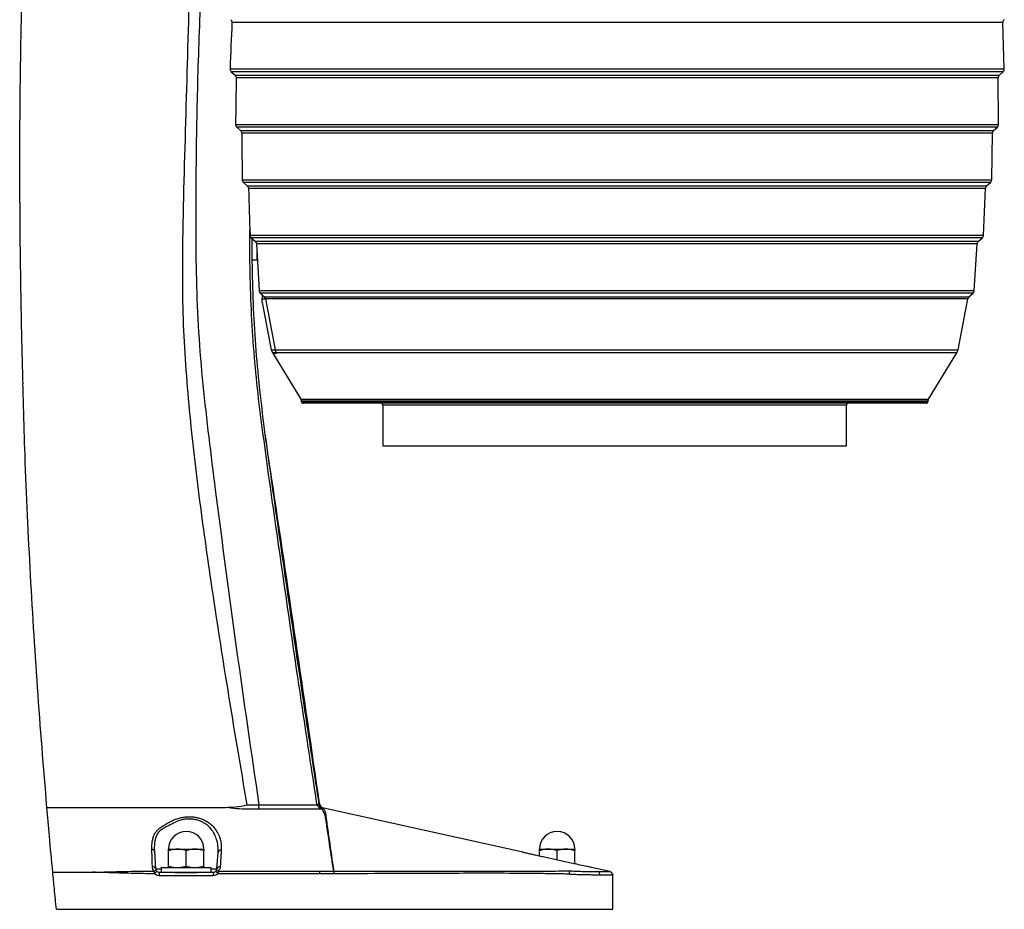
# Model space of a CAD drawing. Header units: millimetres. Extents: x 45 to 207, y 11 to 197.
# Tile 2 of 5: x 45 to 99, y 102 to 150. Entities that reach past the tile are written whole.
import ezdxf

# ---------------------------------------------------------------- set-up
doc = ezdxf.new("R2010")
doc.units = ezdxf.units.MM

msp = doc.modelspace()

# ---------------------------------------------------------------- linework, layer by layer
at = {"color": 8, "linetype": 'Continuous', "lineweight": 25}
for p, q in [((98.434, 149.652), (56.868, 149.652)), ((56.769, 147.152), (98.515, 147.152)), ((98.449, 146.996), (56.835, 146.996)), ((57.035, 146.819), (98.25, 146.819)), ((98.184, 146.668), (57.101, 146.668)), ((57.062, 144.161), (98.206, 144.161)), ((98.14, 144.01), (57.129, 144.01)), ((57.333, 143.829), (97.937, 143.829)), ((97.87, 143.683), (57.399, 143.683)), ((57.42, 141.171), (97.834, 141.171)), ((97.767, 141.025), (57.487, 141.025)), ((57.695, 140.84), (97.56, 140.84)), ((97.494, 140.698), (57.761, 140.698)), ((57.843, 138.182), (97.398, 138.182)), ((97.331, 138.04), (57.91, 138.04)), ((58.122, 137.852), (97.12, 137.852)), ((97.054, 137.715), (58.188, 137.715)), ((58.331, 135.196), (96.897, 135.196)), ((96.831, 135.06), (58.396, 135.06)), ((58.623, 134.86), (96.607, 134.86)), ((96.544, 134.748), (58.685, 134.748)), ((58.989, 132.005), (59.195, 132.005)), ((59.26, 131.836), (59.054, 131.836)), ((59.068, 131.814), (59.274, 131.814)), ((59.196, 132.005), (96.023, 132.005)), ((95.958, 131.836), (59.261, 131.836)), ((60.591, 129.338), (94.421, 129.338)), ((94.406, 129.286), (60.606, 129.286)), ((60.606, 129.214), (94.406, 129.214)), ((90.006, 129.014), (65.006, 129.014)), ((52.751, 104), (53.054, 104)), ((55.754, 104), (56.057, 104))]:
    msp.add_line(p, q, dxfattribs=at)
at = {"color": 7, "linetype": 'Continuous', "lineweight": 25}
for p, q in [((98.515, 147.152), (98.434, 149.652)), ((56.835, 146.996), (57.035, 146.819)), ((98.206, 144.161), (98.184, 146.668)), ((98.25, 146.819), (98.449, 146.996)), ((57.129, 144.01), (57.333, 143.829)), ((97.937, 143.829), (98.14, 144.01)), ((97.834, 141.171), (97.87, 143.683)), ((57.487, 141.025), (57.695, 140.84)), ((97.398, 138.182), (97.494, 140.698)), ((97.56, 140.84), (97.767, 141.025)), ((57.91, 138.04), (58.122, 137.852)), ((97.12, 137.852), (97.331, 138.04)), ((58.188, 137.715), (58.331, 135.196)), ((96.897, 135.196), (97.054, 137.715)), ((58.206, 137.396), (58.206, 136.844)), ((57.937, 136.844), (58.206, 136.844)), ((58.506, 134.963), (58.622, 134.86)), ((58.622, 134.86), (58.506, 134.86)), ((58.623, 134.86), (58.622, 134.86)), ((96.607, 134.86), (96.831, 135.06)), ((58.506, 134.748), (58.685, 134.748)), ((58.506, 134.548), (58.989, 132.005)), ((58.685, 134.748), (59.195, 132.005)), ((58.685, 134.748), (58.685, 134.748)), ((96.023, 132.005), (96.544, 134.748)), ((59.054, 131.836), (59.068, 131.814)), ((59.068, 131.814), (60.591, 129.338)), ((59.196, 132.005), (59.195, 132.005)), ((59.26, 131.836), (59.261, 131.836)), ((59.261, 131.836), (59.274, 131.814)), ((94.421, 129.338), (95.958, 131.836)), ((60.606, 129.286), (60.606, 129.214)), ((94.306, 129.114), (60.706, 129.114)), ((65.006, 129.014), (65.006, 126.814)), ((90.006, 126.814), (90.006, 129.014)), ((94.406, 129.214), (94.406, 129.286)), ((65.006, 126.814), (90.006, 126.814)), ((61.464, 107.445), (61.455, 107.486)), ((61.554, 107.506), (61.56, 107.475)), ((72.56, 104.889), (61.827, 107.27)), ((52.685, 104.945), (52.751, 104)), ((53.454, 105.064), (53.929, 105.064)), ((53.454, 104.149), (53.454, 104.979)), ((53.929, 105.064), (54.879, 105.064)), ((54.404, 104.149), (54.404, 104.979)), ((54.879, 105.064), (55.354, 105.064)), ((55.354, 104.149), (55.354, 104.979)), ((56.057, 104), (56.119, 104.885)), ((73.454, 105.064), (73.929, 105.064)), ((73.454, 104.682), (73.454, 104.979)), ((73.929, 105.064), (74.879, 105.064)), ((74.404, 104.471), (74.404, 104.979)), ((74.879, 105.064), (75.354, 105.064)), ((75.354, 104.266), (75.354, 104.979)), ((53.054, 104.064), (53.054, 103.814)), ((53.054, 104.064), (54.404, 104.064)), ((54.404, 104.064), (55.754, 104.064)), ((55.754, 103.814), (55.754, 104.064)), ((76.255, 104.069), (76.255, 104.069)), ((77.247, 103.849), (76.256, 104.069)), ((52.951, 103.814), (53.655, 103.814)), ((53.054, 103.814), (54.404, 103.814)), ((53.792, 103.802), (54.404, 103.802)), ((54.404, 103.814), (55.754, 103.814)), ((54.404, 103.802), (55.01, 103.802)), ((55.148, 103.814), (55.857, 103.814)), ((61.582, 103.876), (62.359, 103.876)), ((62.359, 103.728), (61.582, 103.728)), ((77.404, 103.654), (77.404, 103.653)), ((47.404, 101.814), (48.522, 101.814)), ((48.522, 101.814), (49.404, 101.814)), ((49.404, 101.814), (49.474, 101.814)), ((49.474, 101.814), (75.652, 101.814)), ((75.652, 101.814), (76.404, 101.814)), ((76.404, 101.814), (77.404, 101.814))]:
    msp.add_line(p, q, dxfattribs=at)
at = {"color": 7, "linetype": 'Continuous', "lineweight": 25, "flags": 128}
for points in [[(58.578, 128.01), (58.578, 128.01), (58.578, 128.01)], [(58.328, 107.221), (58.328, 107.244), (58.328, 107.269), (58.328, 107.296), (58.327, 107.324), (58.327, 107.354), (58.327, 107.384), (58.327, 107.415), (58.327, 107.446)], [(55.857, 103.629), (55.497, 103.629), (54.057, 103.629), (52.95, 103.629)]]:
    msp.add_lwpolyline(points, dxfattribs=at)
at = {"color": 7, "linetype": 'Continuous', "lineweight": 25}
for centre, radius, start, end in [((98.634, 149.658), 0.2, 131.8103, 181.8655), ((98.315, 147.145), 0.2, 311.8103, 1.8655), ((98.384, 146.67), 0.2, 131.8103, 180.5188), ((98.006, 144.159), 0.2, 311.8103, 0.5188), ((98.07, 143.68), 0.2, 131.8103, 179.166), ((97.694, 140.691), 0.2, 131.8103, 177.8074), ((97.634, 141.174), 0.2, 311.8103, 359.166), ((97.198, 138.19), 0.2, 311.8103, 357.8074), ((97.253, 137.703), 0.2, 131.8103, 176.4431), ((58.487, 134.711), 0.201, 10.5787, 47.8018), ((58.488, 134.711), 0.201, 10.5781, 47.8004), ((96.741, 134.71), 0.2, 131.8103, 169.2496), ((96.698, 135.209), 0.2, 311.8103, 356.4431), ((59.48, 132.098), 0.5, 190.7504, 211.6075), ((59.69, 132.098), 0.503, 190.6205, 211.3063), ((59.691, 132.098), 0.503, 190.6203, 211.3056), ((95.532, 132.098), 0.5, 328.3925, 349.2496), ((60.506, 129.286), 0.1, 0, 31.6075), ((60.706, 129.214), 0.1, 180, 270), ((64.906, 129.014), 0.1, 0, 90), ((90.106, 129.014), 0.1, 90, 180), ((94.306, 129.214), 0.1, 270, 0), ((94.506, 129.286), 0.1, 148.3925, 180), ((61.391, 108.069), 0.586, 276.3028, 286.1653), ((61.33, 108.047), 0.617, 282.5288, 291.9436), ((54.404, 105.064), 0.95, 0, 180), ((74.404, 105.064), 0.95, 0, 180), ((52.55, 104.912), 0.139, 13.7613, 90.8182), ((56.27, 104.846), 0.156, 81.2023, 165.5829), ((52.602, 103.961), 0.154, 14.9164, 98.1456), ((56.209, 103.96), 0.157, 80.3204, 165.1052), ((52.744, 103.783), 0.111, 54.6324, 124.2497), ((50.682, 105.615), 2.759, 316.8432, 320.6657), ((71.787, 103.676), 18.837, 179.5804, 180.1434), ((74.815, 103.676), 18.958, 179.5818, 180.1434), ((57.508, 105.067), 1.933, 218.3784, 223.8374), ((56.065, 103.783), 0.112, 55.532, 125.4258), ((120.36, 103.747), 58.778, 179.87419, 180.01846), ((120.014, 103.829), 57.655, 179.95348, 180.10024), ((36.955, 107.408), 38.293, 354.4509, 354.7318), ((76.521, 103.667), 0.196, 355.9354, 70.0748), ((77.204, 103.654), 0.2, 359.9699, 77.6043)]:
    msp.add_arc(centre, radius, start, end, dxfattribs=at)
for centre, major_axis, ratio, start_param, end_param in [((77.506, -1333.423), (0, 1723.091), 0.023527, 0.534142, 0.536985), ((77.506, -63.266), (0, 561.947), 0.039145, 1.187928, 1.192733), ((77.506, 262.602), (0, 549.927), 0.037449, 1.788764, 1.793445), ((77.506, 4453.466), (0, 4607.101), 0.012186, 2.782208, 2.783764)]:
    msp.add_ellipse(centre, major_axis=major_axis, ratio=ratio, start_param=start_param, end_param=end_param, dxfattribs=at)
for points, knots in [([(45.432, 139.925), (45.433, 141.993), (45.435, 146.218), (45.575, 152.816), (45.831, 159.716), (46.225, 166.827), (46.749, 173.93), (47.391, 181.026), (47.927, 185.746), (48.195, 188.107)], [0, 0, 0, 0, 0.1284701, 0.2625052, 0.4099479, 0.5574069, 0.704894, 0.852421, 1, 1, 1, 1]), ([(57.693, 107.45), (57.412, 109.097), (56.85, 112.393), (56.061, 117.346), (55.458, 121.467), (55.021, 124.755), (54.732, 127.205), (54.491, 129.661), (54.315, 132.121), (54.209, 134.584), (54.214, 138.633), (54.385, 144.263), (54.524, 149.191), (54.658, 154.192), (54.766, 158.447), (54.826, 164.244), (54.826, 169.221), (54.822, 173.373), (54.848, 176.699), (54.914, 179.198), (55.032, 181.507), (55.204, 183.624), (55.388, 185.37), (55.546, 186.67), (55.657, 187.517), (55.709, 187.908), (55.736, 188.102), (55.736, 188.107)], [0, 0, 0, 0, 0.061954, 0.123909, 0.18586, 0.216317, 0.246802, 0.277287, 0.307754, 0.338196, 0.368625, 0.457778, 0.546932, 0.55132, 0.643222, 0.704707, 0.766196, 0.827684, 0.858565, 0.889447, 0.920323, 0.944241, 0.968161, 0.985386, 0.992738, 0.999835, 1, 1, 1, 1]), ([(55.736, 188.107), (55.736, 188.102), (55.747, 186.602), (55.734, 183.605), (55.774, 179.117), (55.896, 174.631), (55.983, 170.893), (55.995, 167.901), (55.962, 165.656), (55.884, 163.412), (55.732, 160.274), (55.475, 156.245), (55.176, 151.321), (54.994, 146.389), (54.927, 142.154), (54.908, 138.619), (54.936, 135.785), (55.049, 132.948), (55.289, 130.113), (55.613, 127.28), (56.213, 122.556), (57.079, 115.939), (57.911, 110.277), (58.327, 107.446)], [0, 0, 0, 0, 0.000166, 0.05562, 0.111072, 0.166525, 0.221978, 0.249721, 0.277463, 0.305238, 0.333014, 0.394005, 0.454994, 0.515996, 0.577026, 0.612046, 0.647065, 0.682073, 0.717295, 0.75253, 0.787766, 0.893876, 1, 1, 1, 1]), ([(56.801, 149.807), (56.812, 149.797), (56.822, 149.787), (56.839, 149.763), (56.846, 149.75), (56.863, 149.71), (56.869, 149.681), (56.868, 149.652)], [0, 0, 0, 0, 0.25, 0.25, 0.5, 0.5, 1, 1, 1, 1]), ([(56.769, 147.152), (56.768, 147.137), (56.769, 147.123), (56.774, 147.094), (56.779, 147.08), (56.796, 147.04), (56.813, 147.016), (56.835, 146.996)], [0, 0, 0, 0, 0.25, 0.25, 0.5, 0.5, 1, 1, 1, 1]), ([(57.035, 146.819), (57.045, 146.809), (57.055, 146.799), (57.072, 146.776), (57.079, 146.764), (57.096, 146.725), (57.102, 146.696), (57.101, 146.668)], [0, 0, 0, 0, 0.25, 0.25, 0.5, 0.5, 1, 1, 1, 1]), ([(57.062, 144.161), (57.062, 144.147), (57.063, 144.133), (57.069, 144.105), (57.073, 144.091), (57.09, 144.053), (57.107, 144.029), (57.129, 144.01)], [0, 0, 0, 0, 0.25, 0.25, 0.5, 0.5, 1, 1, 1, 1]), ([(57.333, 143.829), (57.343, 143.82), (57.352, 143.81), (57.369, 143.788), (57.376, 143.776), (57.387, 143.751), (57.391, 143.738), (57.397, 143.711), (57.399, 143.697), (57.399, 143.683)], [0, 0, 0, 0, 0.25, 0.25, 0.5, 0.5, 0.75, 0.75, 1, 1, 1, 1]), ([(57.42, 141.171), (57.42, 141.157), (57.422, 141.143), (57.428, 141.116), (57.432, 141.103), (57.449, 141.066), (57.466, 141.043), (57.487, 141.025)], [0, 0, 0, 0, 0.25, 0.25, 0.5, 0.5, 1, 1, 1, 1]), ([(57.695, 140.84), (57.705, 140.831), (57.714, 140.821), (57.73, 140.799), (57.737, 140.788), (57.748, 140.764), (57.753, 140.751), (57.759, 140.725), (57.761, 140.712), (57.761, 140.698)], [0, 0, 0, 0, 0.25, 0.25, 0.5, 0.5, 0.75, 0.75, 1, 1, 1, 1]), ([(45.43, 139.925), (45.43, 139.922), (45.424, 138.594), (45.463, 135.941), (45.513, 132.687), (45.572, 130.759), (45.59, 130.155)], [0, 0, 0, 0, 0.0009562, 0.4077647, 0.8143126, 1, 1, 1, 1]), ([(57.843, 138.182), (57.844, 138.168), (57.845, 138.155), (57.852, 138.129), (57.856, 138.116), (57.867, 138.092), (57.874, 138.081), (57.89, 138.059), (57.899, 138.049), (57.91, 138.04)], [0, 0, 0, 0, 0.25, 0.25, 0.5, 0.5, 0.75, 0.75, 1, 1, 1, 1]), ([(57.935, 138.018), (57.938, 137.602), (57.946, 136.432), (57.998, 134.507), (58.12, 132.241), (58.333, 129.975), (58.608, 127.712), (58.921, 125.453), (59.56, 120.956), (60.311, 115.719), (61.098, 110.492), (61.44, 108.252), (61.554, 107.506)], [0, 0, 0, 0, 0.040514, 0.114146, 0.187755, 0.261869, 0.336003, 0.410161, 0.484308, 0.778988, 0.926329, 1, 1, 1, 1]), ([(58.122, 137.852), (58.132, 137.843), (58.14, 137.834), (58.156, 137.813), (58.163, 137.802), (58.174, 137.778), (58.179, 137.766), (58.185, 137.741), (58.187, 137.728), (58.188, 137.715)], [0, 0, 0, 0, 0.25, 0.25, 0.5, 0.5, 0.75, 0.75, 1, 1, 1, 1]), ([(58.331, 135.196), (58.332, 135.181), (58.334, 135.166), (58.343, 135.138), (58.349, 135.123), (58.356, 135.11)], [0, 0, 0, 0, 0.5, 0.5, 1, 1, 1, 1]), ([(58.506, 134.943), (58.506, 134.944), (58.505, 134.946), (58.502, 134.952), (58.499, 134.955), (58.49, 134.967), (58.481, 134.977), (58.46, 134.998), (58.449, 135.01), (58.424, 135.034), (58.41, 135.047), (58.396, 135.06)], [0, 0, 0, 0, 0.125, 0.125, 0.25, 0.25, 0.5, 0.5, 0.75, 0.75, 1, 1, 1, 1]), ([(58.506, 134.86), (58.506, 134.848), (58.506, 134.834), (58.506, 134.809), (58.506, 134.8), (58.506, 134.784), (58.506, 134.778), (58.506, 134.765), (58.506, 134.758), (58.506, 134.748)], [0, 0, 0, 0, 0.5, 0.5, 0.75, 0.75, 0.875, 0.875, 1, 1, 1, 1]), ([(58.506, 134.552), (58.506, 134.552), (58.506, 134.552), (58.506, 134.609), (58.506, 134.701), (58.506, 134.748)], [0, 0, 0, 0, 0.196891, 0.595091, 1, 1, 1, 1]), ([(46.891, 107.314), (46.716, 109.467), (46.364, 113.773), (45.977, 120.24), (45.715, 125.701), (45.629, 129.007), (45.598, 130.155)], [0, 0, 0, 0, 0.283233, 0.566361, 0.849402, 1, 1, 1, 1]), ([(61.595, 107.519), (60.742, 113.393), (59.778, 120.034), (58.74, 126.859), (58.61, 127.819), (58.584, 128.01)], [0, 0, 0, 0, 0.859747, 0.972006, 1, 1, 1, 1]), ([(46.891, 107.314), (46.908, 107.314), (46.943, 107.314), (47.148, 107.314), (47.462, 107.314), (47.792, 107.314), (48.058, 107.314), (48.22, 107.314), (48.38, 107.314), (48.588, 107.314), (48.84, 107.314), (49.1, 107.314), (49.352, 107.314), (49.594, 107.314), (49.816, 107.314), (49.993, 107.314), (50.66, 107.314), (51.53, 107.314), (52.398, 107.314), (52.775, 107.314), (52.962, 107.314), (53.169, 107.314), (53.433, 107.314), (53.7, 107.314), (53.963, 107.314), (54.414, 107.314), (55.27, 107.314), (56.038, 107.314), (56.531, 107.314)], [0, 0, 0, 0, 0.06765, 0.134926, 0.202768, 0.270836, 0.29126, 0.311679, 0.332119, 0.352324, 0.372529, 0.389418, 0.406304, 0.423139, 0.44, 0.45696, 0.47399, 0.6404, 0.713621, 0.732798, 0.751975, 0.770903, 0.78895, 0.806932, 0.824883, 0.842835, 0.899253, 1, 1, 1, 1]), ([(47.209, 103.814), (47.147, 104.468), (47.038, 105.634), (46.936, 106.801), (46.891, 107.314)], [0, 0, 0, 0, 0.5600305, 1, 1, 1, 1]), ([(56.531, 107.314), (56.706, 107.32), (57.095, 107.334), (57.481, 107.403), (57.691, 107.449), (57.693, 107.45)], [0, 0, 0, 0, 0.447137, 0.995822, 1, 1, 1, 1]), ([(58.328, 107.221), (58.126, 107.219), (57.723, 107.215), (57.12, 107.232), (56.726, 107.282), (56.531, 107.314), (56.531, 107.314)], [0, 0, 0, 0, 0.331737, 0.663497, 0.999997, 1, 1, 1, 1]), ([(57.693, 107.45), (57.706, 107.449), (57.917, 107.448), (58.128, 107.447), (58.327, 107.446)], [0, 0, 0, 0, 0.0612808, 1, 1, 1, 1]), ([(58.327, 107.446), (58.962, 107.446), (59.891, 107.445), (60.937, 107.445), (61.348, 107.445), (61.464, 107.445)], [0, 0, 0, 0, 0.607184, 0.889015, 1, 1, 1, 1]), ([(61.684, 107.221), (61.655, 107.24), (61.594, 107.281), (61.509, 107.351), (61.477, 107.417), (61.464, 107.445)], [0, 0, 0, 0, 0.349112, 0.725295, 1, 1, 1, 1]), ([(61.554, 107.506), (61.556, 107.508), (61.561, 107.514), (61.576, 107.516), (61.589, 107.518), (61.594, 107.519), (61.595, 107.519), (61.595, 107.519)], [0, 0, 0, 0, 0.204376, 0.47527, 0.89377, 0.999996, 1, 1, 1, 1]), ([(61.56, 107.475), (61.569, 107.45), (61.578, 107.422), (61.611, 107.363), (61.666, 107.297), (61.727, 107.24), (61.751, 107.196), (61.753, 107.181), (61.754, 107.176)], [0, 0, 0, 0, 0.172999, 0.200861, 0.479078, 0.825851, 0.934464, 1, 1, 1, 1]), ([(61.595, 107.519), (61.603, 107.486), (61.62, 107.42), (61.684, 107.339), (61.757, 107.289), (61.808, 107.275), (61.827, 107.27)], [0, 0, 0, 0, 0.27947, 0.55894, 0.838432, 1, 1, 1, 1]), ([(61.827, 107.27), (61.827, 107.27), (61.82, 107.27), (61.797, 107.268), (61.781, 107.265), (61.779, 107.265), (61.778, 107.265), (61.778, 107.265), (61.778, 107.265), (61.778, 107.265), (61.778, 107.265), (61.779, 107.264), (61.779, 107.264), (61.779, 107.264), (61.779, 107.264)], [0, 0, 0, 0, 0.000004, 0.881832, 0.93145, 0.960222, 0.976883, 0.986522, 0.992128, 0.995408, 0.998699, 0.999498, 0.999997, 1, 1, 1, 1]), ([(61.779, 107.264), (61.779, 107.264), (61.779, 107.262), (61.785, 107.254), (61.817, 107.217), (61.874, 107.141), (61.927, 106.935), (61.981, 106.463), (62.119, 105.497), (62.25, 104.587), (62.347, 103.954), (62.359, 103.876)], [0, 0, 0, 0, 0.000001, 0.021085, 0.040379, 0.060543, 0.111305, 0.227155, 0.462637, 0.933987, 1, 1, 1, 1]), ([(53.641, 106.592), (53.641, 106.592), (53.708, 106.624), (53.849, 106.683), (54.074, 106.75), (54.311, 106.794), (54.551, 106.811), (54.791, 106.8), (55.02, 106.76), (55.234, 106.695), (55.452, 106.598), (55.668, 106.459), (55.887, 106.259), (56.076, 106.004), (56.216, 105.694), (56.298, 105.356), (56.296, 105.12), (56.294, 105.001)], [0, 0, 0, 0, 0.000001, 0.052988, 0.107075, 0.159537, 0.213471, 0.266022, 0.320155, 0.372144, 0.425334, 0.498281, 0.573303, 0.673705, 0.776908, 0.887334, 1, 1, 1, 1]), ([(61.684, 107.221), (61.65, 107.221), (60.74, 107.221), (59.622, 107.221), (58.537, 107.221), (58.328, 107.221)], [0, 0, 0, 0, 0.030555, 0.813018, 1, 1, 1, 1]), ([(61.752, 107.176), (61.745, 107.183), (61.728, 107.202), (61.701, 107.214), (61.685, 107.221), (61.684, 107.221)], [0, 0, 0, 0, 0.411009, 0.984853, 1, 1, 1, 1]), ([(62.359, 103.876), (62.318, 104.14), (62.265, 104.476), (62.204, 104.876), (62.171, 105.09), (62.139, 105.304), (62.095, 105.596), (62.042, 105.953), (61.988, 106.31), (61.949, 106.597), (61.92, 106.782), (61.872, 106.935), (61.824, 107.058), (61.777, 107.136), (61.753, 107.176)], [0, 0, 0, 0, 0.239375, 0.303855, 0.362178, 0.432826, 0.497316, 0.626297, 0.755618, 0.820622, 0.885533, 0.923289, 0.960979, 1, 1, 1, 1]), ([(56.119, 104.885), (56.121, 105.002), (56.126, 105.237), (56.057, 105.571), (55.932, 105.883), (55.765, 106.136), (55.566, 106.339), (55.372, 106.476), (55.171, 106.575), (54.979, 106.639), (54.769, 106.679), (54.552, 106.691), (54.331, 106.674), (54.083, 106.623), (53.811, 106.526), (53.619, 106.415), (53.438, 106.318), (53.27, 106.23), (53.068, 106.111), (52.901, 105.978), (52.794, 105.795), (52.728, 105.595), (52.676, 105.317), (52.682, 105.095), (52.685, 104.945)], [0, 0, 0, 0, 0.069216, 0.139658, 0.202128, 0.26608, 0.310798, 0.356668, 0.388084, 0.420225, 0.451715, 0.484223, 0.515687, 0.548149, 0.595324, 0.644559, 0.652606, 0.696974, 0.74225, 0.787108, 0.833884, 0.874355, 0.915382, 1, 1, 1, 1]), ([(52.93, 106.157), (52.93, 106.157), (52.953, 106.178), (53.033, 106.242), (53.191, 106.346), (53.41, 106.464), (53.562, 106.556), (53.641, 106.592), (53.641, 106.592)], [0, 0, 0, 0, 0.000006, 0.133389, 0.431277, 0.73547, 0.999994, 1, 1, 1, 1]), ([(52.548, 105.052), (52.55, 105.197), (52.554, 105.416), (52.62, 105.692), (52.691, 105.872), (52.783, 106.021), (52.866, 106.107), (52.919, 106.149), (52.93, 106.157), (52.93, 106.157)], [0, 0, 0, 0, 0.339973, 0.514282, 0.690554, 0.826512, 0.964909, 0.999997, 1, 1, 1, 1]), ([(52.581, 104.113), (52.577, 104.199), (52.566, 104.509), (52.555, 104.824), (52.548, 105.052)], [0, 0, 0, 0, 0.279032, 1, 1, 1, 1]), ([(53.929, 105.064), (53.804, 105.054), (53.643, 105.041), (53.489, 104.991), (53.454, 104.979)], [0, 0, 0, 0, 0.7756078, 1, 1, 1, 1]), ([(53.454, 104.979), (53.454, 105.003), (53.454, 105.051), (53.454, 105.06), (53.454, 105.064)], [0, 0, 0, 0, 0.495458, 1, 1, 1, 1]), ([(54.404, 104.979), (54.285, 105.014), (54.129, 105.059), (53.968, 105.063), (53.929, 105.064)], [0, 0, 0, 0, 0.757614, 1, 1, 1, 1]), ([(54.879, 105.064), (54.868, 105.064), (54.782, 105.063), (54.622, 105.045), (54.477, 105.001), (54.404, 104.979)], [0, 0, 0, 0, 0.070092, 0.530785, 1, 1, 1, 1]), ([(55.354, 104.979), (55.277, 105.003), (55.121, 105.051), (54.96, 105.06), (54.879, 105.064)], [0, 0, 0, 0, 0.495458, 1, 1, 1, 1]), ([(55.354, 105.064), (55.354, 105.064), (55.354, 105.063), (55.354, 105.045), (55.354, 105.001), (55.354, 104.979)], [0, 0, 0, 0, 0.070092, 0.530785, 1, 1, 1, 1]), ([(56.294, 105.001), (56.289, 104.917), (56.269, 104.622), (56.249, 104.326), (56.235, 104.115)], [0, 0, 0, 0, 0.2862533, 1, 1, 1, 1]), ([(75.823, 104.164), (75.707, 104.189), (75.508, 104.232), (75.157, 104.309), (74.837, 104.378), (74.51, 104.448), (74.189, 104.518), (73.874, 104.588), (73.576, 104.655), (73.302, 104.717), (73.061, 104.771), (72.862, 104.817), (72.709, 104.853), (72.608, 104.877), (72.564, 104.888), (72.561, 104.889), (72.56, 104.889)], [0, 0, 0, 0, 0.10871, 0.1857519, 0.2628022, 0.3343505, 0.4058989, 0.4774269, 0.5489512, 0.6204037, 0.69185, 0.7618814, 0.8319041, 0.9004329, 0.9689579, 1, 1, 1, 1]), ([(73.929, 105.064), (73.918, 105.064), (73.832, 105.063), (73.672, 105.045), (73.527, 105.001), (73.454, 104.979)], [0, 0, 0, 0, 0.070092, 0.530785, 1, 1, 1, 1]), ([(73.454, 104.979), (73.454, 105.003), (73.454, 105.051), (73.454, 105.06), (73.454, 105.064)], [0, 0, 0, 0, 0.495458, 1, 1, 1, 1]), ([(74.404, 104.979), (74.327, 105.003), (74.171, 105.051), (74.01, 105.06), (73.929, 105.064)], [0, 0, 0, 0, 0.495458, 1, 1, 1, 1]), ([(74.879, 105.064), (74.84, 105.063), (74.679, 105.059), (74.523, 105.014), (74.404, 104.979)], [0, 0, 0, 0, 0.2423865, 1, 1, 1, 1]), ([(75.354, 104.979), (75.319, 104.991), (75.165, 105.041), (75.004, 105.054), (74.879, 105.064)], [0, 0, 0, 0, 0.224392, 1, 1, 1, 1]), ([(75.354, 105.064), (75.354, 105.064), (75.354, 105.063), (75.354, 105.045), (75.354, 105.001), (75.354, 104.979)], [0, 0, 0, 0, 0.070092, 0.530785, 1, 1, 1, 1]), ([(52.681, 103.875), (52.655, 103.909), (52.597, 103.982), (52.586, 104.067), (52.581, 104.113)], [0, 0, 0, 0, 0.457836, 1, 1, 1, 1]), ([(53.454, 104.149), (53.489, 104.138), (53.643, 104.088), (53.804, 104.075), (53.929, 104.064)], [0, 0, 0, 0, 0.224392, 1, 1, 1, 1]), ([(53.454, 104.064), (53.454, 104.064), (53.454, 104.065), (53.454, 104.084), (53.454, 104.127), (53.454, 104.149)], [0, 0, 0, 0, 0.070092, 0.530785, 1, 1, 1, 1]), ([(53.929, 104.064), (53.968, 104.065), (54.129, 104.07), (54.285, 104.115), (54.404, 104.149)], [0, 0, 0, 0, 0.242386, 1, 1, 1, 1]), ([(54.404, 104.149), (54.481, 104.125), (54.637, 104.078), (54.798, 104.069), (54.879, 104.064)], [0, 0, 0, 0, 0.495458, 1, 1, 1, 1]), ([(54.879, 104.064), (54.89, 104.064), (54.976, 104.065), (55.136, 104.084), (55.281, 104.127), (55.354, 104.149)], [0, 0, 0, 0, 0.070092, 0.530785, 1, 1, 1, 1]), ([(55.354, 104.149), (55.354, 104.125), (55.354, 104.078), (55.354, 104.069), (55.354, 104.064)], [0, 0, 0, 0, 0.495458, 1, 1, 1, 1]), ([(56.235, 104.115), (56.23, 104.076), (56.218, 103.991), (56.16, 103.916), (56.129, 103.876)], [0, 0, 0, 0, 0.459583, 1, 1, 1, 1]), ([(76.256, 104.069), (76.256, 104.069), (76.256, 104.069), (76.251, 104.07), (76.21, 104.079), (76.115, 104.1), (75.985, 104.128), (75.877, 104.152), (75.823, 104.164)], [0, 0, 0, 0, 0.000005, 0.109659, 0.352088, 0.594465, 0.797258, 1, 1, 1, 1]), ([(47.404, 101.814), (47.367, 102.188), (47.301, 102.854), (47.237, 103.521), (47.209, 103.814)], [0, 0, 0, 0, 0.560019, 1, 1, 1, 1]), ([(47.209, 103.814), (47.22, 103.814), (47.243, 103.814), (47.413, 103.814), (47.656, 103.814), (47.954, 103.814), (48.204, 103.814), (48.406, 103.814), (48.526, 103.814), (48.685, 103.814), (48.889, 103.814), (49.122, 103.814), (49.288, 103.814), (49.371, 103.814)], [0, 0, 0, 0, 0.165985, 0.330918, 0.496818, 0.621962, 0.74708, 0.788843, 0.83052, 0.872334, 0.914865, 0.957469, 1, 1, 1, 1]), ([(49.371, 103.818), (49.371, 103.818), (49.415, 103.818), (49.482, 103.819), (49.692, 103.822), (49.964, 103.829), (50.426, 103.844), (51.173, 103.864), (51.96, 103.873), (52.534, 103.875), (52.681, 103.875)], [0, 0, 0, 0, 0.000001, 0.039937, 0.06111, 0.189683, 0.286509, 0.480069, 0.866454, 1, 1, 1, 1]), ([(52.695, 103.728), (52.542, 103.73), (51.963, 103.738), (51.17, 103.759), (50.424, 103.784), (49.94, 103.8), (49.624, 103.81), (49.415, 103.81), (49.371, 103.811)], [0, 0, 0, 0, 0.137889, 0.522762, 0.715195, 0.811411, 0.960269, 1, 1, 1, 1]), ([(52.695, 103.728), (52.693, 103.75), (52.69, 103.779), (52.685, 103.83), (52.683, 103.855), (52.681, 103.875)], [0, 0, 0, 0, 0.416361, 0.525828, 1, 1, 1, 1]), ([(52.95, 103.629), (52.942, 103.629), (52.892, 103.63), (52.798, 103.651), (52.729, 103.702), (52.695, 103.728)], [0, 0, 0, 0, 0.084185, 0.542069, 1, 1, 1, 1]), ([(52.751, 104), (52.755, 103.976), (52.761, 103.932), (52.794, 103.892), (52.808, 103.874)], [0, 0, 0, 0, 0.551322, 1, 1, 1, 1]), ([(52.808, 103.874), (52.809, 103.873), (52.81, 103.872), (52.812, 103.87), (52.814, 103.868), (52.816, 103.867), (52.816, 103.866)], [0, 0, 0, 0, 0.380403, 0.490522, 0.809188, 1, 1, 1, 1]), ([(52.816, 103.866), (52.834, 103.853), (52.871, 103.826), (52.92, 103.815), (52.947, 103.814), (52.951, 103.814)], [0, 0, 0, 0, 0.457949, 0.915812, 1, 1, 1, 1]), ([(55.857, 103.814), (55.88, 103.817), (55.925, 103.821), (55.969, 103.846), (55.989, 103.864), (55.992, 103.867)], [0, 0, 0, 0, 0.454822, 0.909796, 1, 1, 1, 1]), ([(56.113, 103.728), (56.107, 103.723), (56.069, 103.689), (55.985, 103.641), (55.9, 103.633), (55.857, 103.629)], [0, 0, 0, 0, 0.090157, 0.545044, 1, 1, 1, 1]), ([(55.992, 103.867), (55.993, 103.868), (55.996, 103.87), (55.998, 103.872), (55.999, 103.874), (56, 103.874), (56, 103.875)], [0, 0, 0, 0, 0.336739, 0.663552, 0.823132, 1, 1, 1, 1]), ([(56, 103.875), (56.017, 103.896), (56.048, 103.937), (56.054, 103.98), (56.057, 104)], [0, 0, 0, 0, 0.529263, 1, 1, 1, 1]), ([(56.129, 103.876), (56.128, 103.869), (56.125, 103.843), (56.12, 103.792), (56.115, 103.747), (56.113, 103.728)], [0, 0, 0, 0, 0.1653612, 0.6495344, 1, 1, 1, 1]), ([(61.582, 103.728), (61.139, 103.728), (59.316, 103.729), (57.493, 103.729), (56.113, 103.728)], [0, 0, 0, 0, 0.242956, 1, 1, 1, 1]), ([(56.129, 103.876), (57.503, 103.876), (59.321, 103.876), (61.139, 103.876), (61.582, 103.876)], [0, 0, 0, 0, 0.756383, 1, 1, 1, 1]), ([(62.359, 103.876), (64.305, 103.873), (67.126, 103.869), (70.822, 103.863), (73.031, 103.874), (74.364, 103.882), (74.823, 103.883), (74.823, 103.883)], [0, 0, 0, 0, 0.468318, 0.678971, 0.889639, 1, 1, 1, 1, 1]), ([(75.069, 103.705), (74.934, 103.713), (74.664, 103.729), (74.123, 103.731), (72.268, 103.76), (70.247, 103.76), (66.551, 103.746), (64.305, 103.737), (62.359, 103.728)], [0, 0, 0, 0, 0.031876, 0.063825, 0.127731, 0.469772, 0.540734, 1, 1, 1, 1]), ([(74.823, 103.883), (74.823, 103.883), (74.849, 103.891), (74.938, 103.899), (75.027, 103.895), (75.086, 103.892)], [0, 0, 0, 0, 0.00002, 0.329583, 1, 1, 1, 1]), ([(75.118, 103.7), (75.118, 103.7), (75.102, 103.702), (75.085, 103.704), (75.069, 103.705)], [0, 0, 0, 0, 0.00012, 1, 1, 1, 1]), ([(75.086, 103.892), (75.183, 103.887), (75.376, 103.876), (75.672, 103.864), (75.962, 103.857), (76.271, 103.853), (76.471, 103.851), (76.573, 103.851), (76.588, 103.851)], [0, 0, 0, 0, 0.163014, 0.325665, 0.510459, 0.695208, 0.953845, 1, 1, 1, 1]), ([(76.693, 103.653), (76.693, 103.653), (76.642, 103.654), (76.527, 103.658), (76.307, 103.664), (76.028, 103.671), (75.716, 103.677), (75.408, 103.685), (75.215, 103.694), (75.118, 103.7), (75.118, 103.7)], [0, 0, 0, 0, 0.000003, 0.147695, 0.298514, 0.489538, 0.687713, 0.842083, 0.999997, 1, 1, 1, 1]), ([(76.588, 103.851), (76.7, 103.85), (76.927, 103.849), (77.121, 103.849), (77.229, 103.848), (77.241, 103.849), (77.247, 103.849)], [0, 0, 0, 0, 0.284911, 0.57793, 0.787313, 1, 1, 1, 1]), ([(76.716, 103.653), (76.709, 103.653), (76.701, 103.653), (76.693, 103.653), (76.693, 103.653)], [0, 0, 0, 0, 0.999854, 1, 1, 1, 1]), ([(77.404, 103.653), (77.398, 103.653), (77.386, 103.653), (77.276, 103.652), (77.074, 103.651), (76.837, 103.652), (76.716, 103.653)], [0, 0, 0, 0, 0.2094645, 0.4222724, 0.7069464, 1, 1, 1, 1]), ([(77.247, 103.849), (77.247, 103.849), (77.247, 103.849), (77.247, 103.849), (77.247, 103.849)], [0, 0, 0, 0, 0.470971, 1, 1, 1, 1]), ([(77.247, 103.849), (77.269, 103.842), (77.312, 103.828), (77.362, 103.781), (77.397, 103.722), (77.402, 103.677), (77.404, 103.654)], [0, 0, 0, 0, 0.249366, 0.498733, 0.748099, 1, 1, 1, 1]), ([(77.404, 101.814), (77.404, 102.158), (77.404, 102.771), (77.404, 103.384), (77.404, 103.654)], [0, 0, 0, 0, 0.5599923, 1, 1, 1, 1])]:
    msp.add_open_spline(points, degree=3, knots=knots, dxfattribs=at)
at = {"color": 8, "linetype": 'Continuous', "lineweight": 25}
msp.add_open_spline([(61.455, 107.486), (61.341, 108.233), (60.999, 110.472), (60.213, 115.7), (59.351, 121.68), (58.616, 126.917), (58.231, 129.915), (58.028, 132.178), (57.892, 134.45), (57.835, 136.557), (57.834, 137.904), (57.833, 138.491)], degree=3, knots=[0, 0, 0, 0, 0.072513, 0.217539, 0.507598, 0.652624, 0.725153, 0.797746, 0.870659, 0.943645, 1, 1, 1, 1], dxfattribs=at)
at = {"color": 7, "linetype": 'Continuous', "lineweight": 25}
for points in [[(58.396, 135.06), (58.381, 135.074), (58.367, 135.091), (58.356, 135.11)], [(58.506, 134.943), (58.506, 134.911), (58.506, 134.883), (58.506, 134.86)]]:
    msp.add_open_spline(points, degree=3, dxfattribs=at)

doc.saveas('drawing.dxf')
